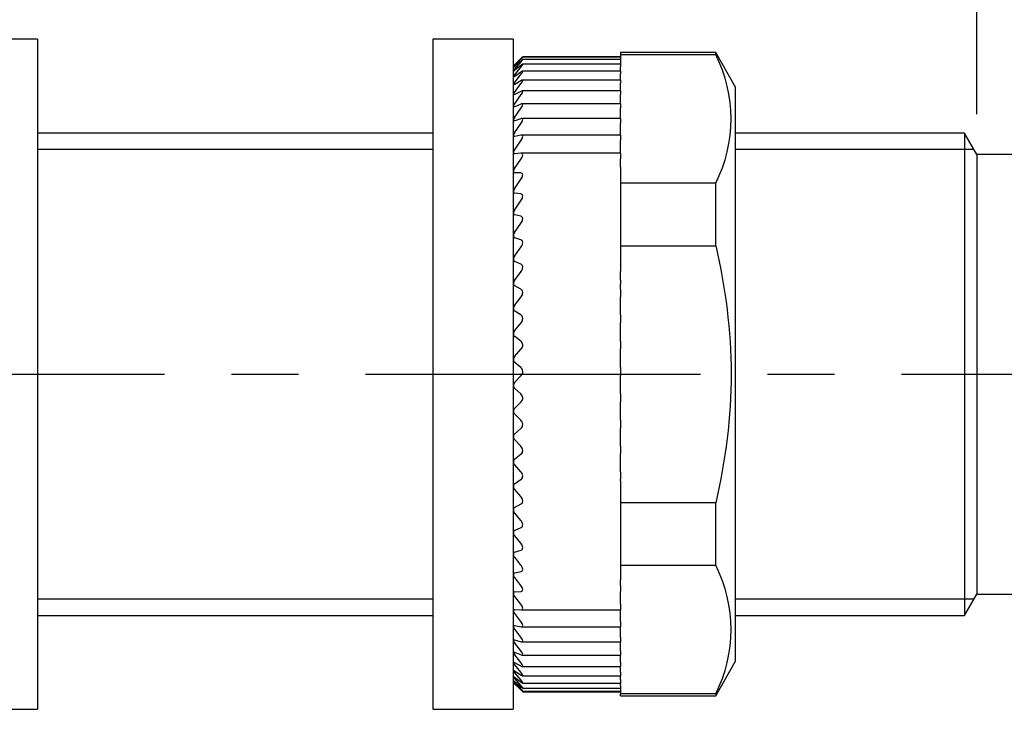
# Model space of a CAD drawing. Header units: inches. Extents: x 0 to 279, y 0 to 216.
# Tile 4 of 8: x 131 to 168, y 114 to 140. Entities that reach past the tile are written whole.
import ezdxf

# ---------------------------------------------------------------- set-up
doc = ezdxf.new("R2010")
doc.units = ezdxf.units.IN
doc.header["$LTSCALE"] = 10
doc.header["$MEASUREMENT"] = 0
doc.linetypes.add('CENTER', pattern=[2, 1.25, -0.25, 0.25, -0.25])
doc.layers.add('center', color=40, linetype='CENTER')
doc.layers.add('DIM', color=140, linetype='Continuous')
doc.dimstyles.get("Standard").update_dxf_attribs({"dimtxt": 4, "dimasz": 3.5, "dimexe": 2.5, "dimexo": 1.5, "dimgap": 1, "dimtad": 0, "dimtih": 1, "dimtoh": 1, "dimdec": 1, "dimzin": 0, "dimdsep": 46, "dimtxsty": 'Standard', "dimcen": 0, "dimadec": 0, "dimazin": 0, "dimtfac": 1, "dimtdec": 1, "dimtofl": 0, "dimtmove": 0, "dimatfit": 3, "dimfxl": 0, "dimtolj": 1, "dimtzin": 0, "dimarcsym": 0})

# ---------------------------------------------------------------- blocks, each defined once
blk = doc.blocks.new('*D16')
at = {"layer": 'Defpoints', "color": 0}
for p in [(166.533, 158.3), (109.29, 135.692), (166.533, 134.892)]:
    blk.add_point(p, dxfattribs=at)
at = {"layer": 'DIM', "color": 0, "lineweight": -2}
for p, q in [((109.29, 137.192), (109.29, 160.8)), ((166.533, 136.392), (166.533, 160.8)), ((112.79, 158.3), (126.347, 158.3)), ((163.033, 158.3), (149.68, 158.3))]:
    blk.add_line(p, q, dxfattribs=at)
at = {"layer": 'DIM', "color": 0}
for points in [[(112.79, 158.883), (112.79, 157.717), (109.29, 158.3)], [(163.033, 158.883), (163.033, 157.717), (166.533, 158.3)]]:
    blk.add_solid(points, dxfattribs=at)
at = {"layer": 'DIM', "color": 0, "insert": (138.014, 158.3), "char_height": 4, "attachment_point": 5}
blk.add_mtext('\\A1; 57.2\\P [2.25]', dxfattribs=at)
blk = doc.blocks.new('*D19')
at = {"layer": 'Defpoints', "color": 0}
for p in [(199.743, 176.908), (109.29, 135.692), (199.743, 131.942)]:
    blk.add_point(p, dxfattribs=at)
at = {"layer": 'DIM', "color": 0, "lineweight": -2}
for p, q in [((109.29, 137.192), (109.29, 179.408)), ((199.743, 133.442), (199.743, 179.408)), ((112.79, 176.908), (144.85, 176.908)), ((196.243, 176.908), (164.183, 176.908))]:
    blk.add_line(p, q, dxfattribs=at)
at = {"layer": 'DIM', "color": 0}
for points in [[(112.79, 177.491), (112.79, 176.325), (109.29, 176.908)], [(196.243, 177.491), (196.243, 176.325), (199.743, 176.908)]]:
    blk.add_solid(points, dxfattribs=at)
at = {"layer": 'DIM', "color": 0, "char_height": 4, "attachment_point": 5}
for s, insert in [('\\A1;90.5', (154.517, 179.908)), ('\\A1;[3.56]', (154.517, 173.908))]:
    blk.add_mtext(s, dxfattribs=dict(at, insert=insert))

msp = doc.modelspace()

# ---------------------------------------------------------------- linework, layer by layer
for p, q in [((131.469, 139.192), (128.469, 139.192)), ((131.469, 139.192), (131.469, 114.192)), ((146.227, 139.192), (146.227, 114.192)), ((149.227, 139.192), (146.227, 139.192)), ((149.227, 139.192), (149.227, 114.192)), ((153.227, 138.692), (153.227, 138.616)), ((156.781, 138.692), (153.227, 138.692)), ((153.227, 138.616), (153.227, 138.254)), ((153.227, 138.616), (156.781, 138.616)), ((156.781, 138.616), (156.781, 138.692)), ((157.527, 137.4), (156.781, 138.692)), ((149.331, 138.295), (149.227, 138.192)), ((149.231, 138.195), (149.231, 138.194)), ((149.267, 138.232), (149.522, 138.483)), ((149.267, 138.186), (149.522, 138.459)), ((149.267, 138.059), (149.522, 138.352)), ((149.506, 138.459), (149.28, 138.241)), ((149.506, 138.376), (149.28, 138.176)), ((149.506, 138.212), (149.28, 138.031)), ((153.227, 138.254), (149.572, 138.254)), ((153.227, 138.429), (149.575, 138.429)), ((153.227, 138.536), (149.577, 138.536)), ((153.227, 138.523), (149.578, 138.523)), ((153.227, 138.254), (153.227, 138.163)), ((149.231, 138.144), (149.231, 138.137)), ((149.231, 138.011), (149.231, 137.999)), ((149.267, 137.852), (149.522, 138.163)), ((149.267, 137.567), (149.522, 137.894)), ((149.506, 137.967), (149.28, 137.806)), ((153.227, 138), (149.569, 138)), ((153.227, 138), (153.227, 138.163)), ((153.227, 138), (153.227, 137.894)), ((153.227, 137.667), (153.227, 137.894)), ((149.231, 137.8), (149.231, 137.781)), ((149.231, 137.51), (149.231, 137.486)), ((149.267, 137.206), (149.522, 137.546)), ((149.506, 137.643), (149.28, 137.504)), ((153.227, 137.667), (149.562, 137.667)), ((153.227, 137.667), (153.227, 137.546)), ((153.227, 137.259), (153.227, 137.546)), ((149.231, 137.145), (149.231, 137.116)), ((149.267, 136.771), (149.522, 137.123)), ((149.506, 137.242), (149.28, 137.125)), ((153.227, 137.259), (149.556, 137.259)), ((153.227, 137.259), (153.227, 137.123)), ((153.227, 136.778), (153.227, 137.123)), ((157.527, 115.985), (157.527, 137.4)), ((149.506, 136.768), (149.28, 136.673)), ((153.227, 136.778), (149.548, 136.778)), ((153.227, 136.778), (153.227, 136.626)), ((149.231, 136.707), (149.231, 136.672)), ((149.267, 136.266), (149.522, 136.626)), ((153.227, 136.266), (153.227, 136.626)), ((149.231, 136.198), (149.231, 136.158)), ((149.267, 135.693), (149.522, 136.059)), ((149.506, 136.222), (149.28, 136.152)), ((153.227, 136.228), (149.537, 136.228)), ((153.227, 136.228), (153.227, 136.266)), ((153.227, 136.228), (153.227, 136.059)), ((153.227, 135.693), (153.227, 136.059)), ((146.227, 135.692), (131.469, 135.692)), ((149.231, 135.622), (149.231, 135.578)), ((153.227, 135.612), (153.227, 135.693)), ((166.071, 135.692), (157.527, 135.692)), ((166.071, 135.692), (166.071, 117.692)), ((166.533, 134.892), (166.071, 135.692)), ((149.267, 135.057), (149.522, 135.427)), ((149.506, 135.61), (149.28, 135.564)), ((153.227, 135.612), (149.526, 135.612)), ((153.227, 135.612), (153.227, 135.427)), ((153.227, 135.057), (153.227, 135.427)), ((146.227, 135.079), (131.469, 135.079)), ((149.231, 134.984), (149.231, 134.935)), ((149.506, 134.935), (149.28, 134.913)), ((153.227, 134.935), (149.515, 134.935)), ((153.227, 134.935), (153.227, 135.057)), ((153.227, 134.935), (153.227, 134.733)), ((166.425, 135.079), (157.527, 135.079)), ((166.533, 134.892), (166.533, 118.492)), ((184.133, 134.892), (166.533, 134.892)), ((149.267, 134.362), (149.522, 134.733)), ((153.227, 134.416), (153.227, 134.733)), ((149.231, 134.288), (149.231, 134.235)), ((149.506, 134.202), (149.28, 134.205)), ((153.227, 134.416), (153.227, 134.203)), ((153.227, 134.202), (153.227, 134.203)), ((153.227, 134.202), (153.227, 134.045)), ((149.267, 133.614), (149.522, 133.983)), ((153.227, 134.045), (153.227, 133.82)), ((156.781, 133.82), (153.227, 133.82)), ((153.227, 133.82), (153.227, 131.488)), ((156.781, 131.488), (156.781, 133.82)), ((149.231, 133.538), (149.231, 133.481)), ((149.506, 133.417), (149.28, 133.445)), ((149.267, 132.817), (149.522, 133.182)), ((149.231, 132.74), (149.231, 132.68)), ((149.267, 131.977), (149.522, 132.336)), ((149.506, 132.584), (149.28, 132.636)), ((149.231, 131.9), (149.231, 131.837)), ((149.506, 131.71), (149.28, 131.787)), ((149.267, 131.1), (149.522, 131.449)), ((153.227, 131.488), (153.227, 130.814)), ((153.227, 131.488), (156.781, 131.488)), ((149.231, 131.024), (149.231, 130.958)), ((149.506, 130.801), (149.28, 130.901)), ((149.267, 130.193), (149.522, 130.53)), ((153.227, 130.801), (153.227, 130.814)), ((153.227, 130.801), (153.227, 130.53)), ((153.227, 130.201), (153.227, 130.53)), ((149.231, 130.117), (149.231, 130.049)), ((153.227, 130.201), (153.227, 130.055)), ((149.506, 129.863), (149.28, 129.986)), ((153.227, 129.986), (153.227, 130.055)), ((153.227, 129.863), (153.227, 129.986)), ((153.227, 129.863), (153.227, 129.583)), ((149.267, 129.26), (149.522, 129.583)), ((153.227, 129.26), (153.227, 129.583)), ((149.231, 129.186), (149.231, 129.117)), ((149.506, 128.903), (149.28, 129.048)), ((153.227, 129.048), (153.227, 129.26)), ((153.227, 128.903), (153.227, 129.048)), ((153.227, 128.903), (153.227, 128.616)), ((149.267, 128.31), (149.522, 128.616)), ((153.227, 128.31), (153.227, 128.616)), ((153.227, 128.094), (153.227, 128.31)), ((149.231, 128.237), (149.231, 128.167)), ((149.506, 127.927), (149.28, 128.094)), ((153.227, 127.927), (153.227, 128.094)), ((153.227, 127.927), (153.227, 127.636)), ((149.267, 127.348), (149.522, 127.636)), ((153.227, 127.348), (153.227, 127.636)), ((149.231, 127.278), (149.231, 127.208)), ((153.227, 127.129), (153.227, 127.348)), ((149.506, 126.943), (149.28, 127.129)), ((153.227, 126.943), (153.227, 127.129)), ((153.227, 126.943), (153.227, 126.649)), ((149.267, 126.381), (149.522, 126.649)), ((153.227, 126.381), (153.227, 126.649)), ((149.231, 126.314), (149.231, 126.244)), ((149.506, 125.957), (149.28, 126.161)), ((153.227, 126.161), (153.227, 126.381)), ((153.227, 125.957), (153.227, 126.161)), ((153.227, 125.957), (153.227, 125.663)), ((149.231, 125.354), (149.231, 125.284)), ((149.267, 125.417), (149.522, 125.663)), ((153.227, 125.417), (153.227, 125.663)), ((153.227, 125.198), (153.227, 125.417)), ((149.506, 124.976), (149.28, 125.198)), ((153.227, 124.976), (153.227, 125.198)), ((153.227, 124.976), (153.227, 124.683)), ((149.267, 124.462), (149.522, 124.683)), ((153.227, 124.462), (153.227, 124.683)), ((149.231, 124.402), (149.231, 124.333)), ((149.506, 124.007), (149.28, 124.244)), ((153.227, 124.244), (153.227, 124.462)), ((153.227, 124.007), (153.227, 124.244)), ((153.227, 124.007), (153.227, 123.718)), ((149.267, 123.522), (149.522, 123.718)), ((153.227, 123.522), (153.227, 123.718)), ((153.227, 123.308), (153.227, 123.522)), ((149.231, 123.467), (149.231, 123.399)), ((149.506, 123.057), (149.28, 123.308)), ((153.227, 123.057), (153.227, 123.308)), ((149.267, 122.605), (149.522, 122.773)), ((153.227, 123.057), (153.227, 122.773)), ((153.227, 122.711), (153.227, 122.773)), ((149.231, 122.554), (149.231, 122.489)), ((149.506, 122.132), (149.28, 122.396)), ((153.227, 122.711), (153.227, 121.896)), ((149.231, 121.67), (149.231, 121.607)), ((149.267, 121.716), (149.522, 121.856)), ((156.781, 121.896), (153.227, 121.896)), ((153.227, 121.896), (153.227, 119.564)), ((156.781, 119.564), (156.781, 121.896)), ((149.506, 121.24), (149.28, 121.513)), ((149.267, 120.862), (149.522, 120.973)), ((149.231, 120.822), (149.231, 120.762)), ((149.506, 120.385), (149.28, 120.667)), ((149.231, 120.015), (149.231, 119.958)), ((149.267, 120.05), (149.522, 120.13)), ((149.506, 119.575), (149.28, 119.864)), ((153.227, 119.564), (153.227, 119.028)), ((153.227, 119.564), (156.781, 119.564)), ((149.231, 119.254), (149.231, 119.201)), ((149.267, 119.283), (149.522, 119.334)), ((149.506, 118.815), (149.28, 119.108)), ((153.227, 118.815), (153.227, 119.028)), ((153.227, 118.815), (153.227, 118.588)), ((149.231, 118.546), (149.231, 118.496)), ((149.267, 118.569), (149.522, 118.588)), ((149.506, 118.11), (149.28, 118.405)), ((153.227, 118.569), (153.227, 118.588)), ((153.227, 118.405), (153.227, 118.569)), ((153.227, 118.11), (153.227, 118.405)), ((166.071, 117.692), (166.533, 118.492)), ((166.533, 118.492), (184.133, 118.492)), ((146.227, 118.306), (131.469, 118.306)), ((153.227, 118.11), (153.227, 117.9)), ((166.425, 118.306), (157.527, 118.306)), ((131.469, 117.692), (146.227, 117.692)), ((149.231, 117.895), (149.231, 117.85)), ((149.267, 117.911), (149.522, 117.9)), ((149.506, 117.465), (149.28, 117.761)), ((149.526, 117.9), (153.227, 117.9)), ((153.227, 117.761), (153.227, 117.9)), ((153.227, 117.465), (153.227, 117.761)), ((157.527, 117.692), (166.071, 117.692)), ((149.231, 117.305), (149.231, 117.265)), ((149.267, 117.316), (149.522, 117.273)), ((149.535, 117.272), (153.227, 117.272)), ((153.227, 117.465), (153.227, 117.272)), ((153.227, 117.179), (153.227, 117.272)), ((149.506, 116.885), (149.28, 117.179)), ((153.227, 116.885), (153.227, 117.179)), ((153.227, 116.885), (153.227, 116.708)), ((149.231, 116.782), (149.231, 116.746)), ((149.267, 116.786), (149.522, 116.712)), ((149.506, 116.374), (149.28, 116.664)), ((149.545, 116.708), (153.227, 116.708)), ((153.227, 116.664), (153.227, 116.708)), ((153.227, 116.374), (153.227, 116.664)), ((149.231, 116.328), (149.231, 116.297)), ((149.267, 116.325), (149.522, 116.222)), ((149.506, 115.935), (149.28, 116.219)), ((149.555, 116.214), (153.227, 116.214)), ((153.227, 116.374), (153.227, 116.214)), ((153.227, 115.935), (153.227, 116.214)), ((149.231, 115.946), (149.231, 115.921)), ((149.267, 115.937), (149.522, 115.804)), ((149.506, 115.572), (149.28, 115.848)), ((149.561, 115.791), (153.227, 115.791)), ((153.227, 115.935), (153.227, 115.791)), ((153.227, 115.572), (153.227, 115.791)), ((156.781, 114.692), (157.527, 115.985)), ((149.231, 115.64), (149.231, 115.621)), ((149.231, 115.412), (149.231, 115.398)), ((149.267, 115.625), (149.522, 115.463)), ((149.506, 115.286), (149.28, 115.553)), ((149.567, 115.444), (153.227, 115.444)), ((153.227, 115.572), (153.227, 115.444)), ((153.227, 115.286), (153.227, 115.444)), ((149.227, 115.192), (149.51, 114.912)), ((149.231, 115.262), (149.231, 115.255)), ((149.231, 115.193), (149.231, 115.191)), ((149.267, 115.39), (149.522, 115.201)), ((149.267, 115.235), (149.522, 115.02)), ((149.267, 115.16), (149.522, 114.92)), ((149.506, 115.081), (149.28, 115.335)), ((149.506, 114.957), (149.28, 115.198)), ((149.506, 114.915), (149.28, 115.141)), ((149.572, 115.173), (153.227, 115.173)), ((153.227, 115.286), (153.227, 115.173)), ((153.227, 115.173), (153.227, 115.15)), ((153.227, 115.081), (153.227, 115.15)), ((153.227, 115.081), (153.227, 114.983)), ((149.575, 114.983), (153.227, 114.983)), ((149.576, 114.873), (153.227, 114.873)), ((149.577, 114.844), (153.227, 114.844)), ((153.227, 114.983), (153.227, 114.768)), ((156.781, 114.768), (153.227, 114.768)), ((153.227, 114.692), (153.227, 114.768)), ((153.227, 114.692), (156.781, 114.692)), ((156.781, 114.768), (156.781, 114.692)), ((128.469, 114.192), (131.469, 114.192)), ((146.227, 114.192), (149.227, 114.192))]:
    msp.add_line(p, q)
for centre, radius, start, end in [((152.09, 136.218), 5.268, 332.925, 27.075), ((147.085, 140.488), 3.141, 313.0994, 314.3336), ((151.639, 135.844), 3.365, 134.8092, 135.6842), ((149.699, 137.778), 0.594, 136.6112, 141.9665), ((148.997, 138.475), 0.412, 304.7279, 313.5021), ((149.564, 137.794), 0.397, 138.292, 146.889), ((149.157, 138.164), 0.181, 294.267, 312.929), ((149.521, 137.638), 0.332, 139.8049, 150.7762), ((149.504, 137.377), 0.303, 141.1257, 153.8756), ((149.495, 137.03), 0.288, 142.2459, 156.3713), ((149.491, 136.604), 0.28, 143.1655, 158.399), ((149.479, 136.109), 0.263, 143.5522, 160.3958), ((149.486, 135.536), 0.269, 144.421, 161.4267), ((149.483, 134.905), 0.264, 144.7664, 162.5573), ((149.478, 134.214), 0.258, 144.9278, 163.4934), ((149.276, 134.254), 0.0488, 203.2612, 274.7324), ((149.473, 133.47), 0.251, 144.9048, 164.2673), ((149.284, 133.5), 0.0557, 199.7195, 266.4109), ((149.465, 132.677), 0.242, 144.6943, 164.9036), ((149.293, 132.7), 0.0643, 197.3518, 258.8429), ((149.456, 131.842), 0.232, 144.2894, 165.4211), ((149.303, 131.858), 0.0746, 195.7883, 252.1526), ((149.445, 130.97), 0.221, 143.679, 165.8339), ((149.315, 130.98), 0.0864, 194.7641, 246.345), ((149.433, 130.067), 0.208, 142.8474, 166.1524), ((149.328, 130.074), 0.0997, 194.1013, 241.3611), ((149.42, 129.14), 0.194, 141.7731, 166.3835), ((149.342, 129.144), 0.114, 193.6858, 237.1146), ((149.406, 128.195), 0.179, 140.4283, 166.531), ((149.357, 128.198), 0.129, 193.4461, 233.5136), ((149.382, 127.774), 0.197, 315.3461, 50.9505), ((149.391, 127.24), 0.164, 138.777, 166.5955), ((149.373, 127.241), 0.145, 193.3388, 230.4714), ((149.378, 126.789), 0.201, 315.917, 50.3245), ((149.375, 126.28), 0.148, 136.774, 166.5734), ((149.388, 126.281), 0.162, 193.338, 227.9115), ((149.377, 125.802), 0.202, 316.1374, 50.0932), ((149.36, 125.323), 0.133, 134.3627, 166.4558), ((149.404, 125.325), 0.178, 193.4293, 225.7689), ((149.345, 124.374), 0.117, 131.4739, 166.226), ((149.42, 124.379), 0.194, 193.6058, 223.9893), ((149.33, 123.442), 0.102, 128.0237, 165.8554), ((149.434, 123.45), 0.209, 193.8661, 222.5283), ((149.317, 122.532), 0.0884, 123.9145, 165.2957), ((149.448, 122.543), 0.224, 194.2127, 221.35), ((149.304, 121.65), 0.0757, 119.0383, 164.4672), ((149.461, 121.667), 0.237, 194.652, 220.4258), ((149.293, 120.803), 0.0644, 113.2881, 163.239), ((149.472, 120.827), 0.249, 195.1935, 219.7332), ((149.283, 119.997), 0.0546, 106.5819, 161.4007), ((149.482, 120.029), 0.261, 195.8509, 219.2545), ((152.09, 117.166), 5.268, 332.925, 27.075), ((149.275, 119.237), 0.0466, 98.9077, 158.6267), ((149.491, 119.278), 0.271, 196.642, 218.9766), ((149.268, 118.528), 0.0404, 90.393, 154.4488), ((149.498, 118.581), 0.28, 197.5904, 218.8896), ((149.504, 117.942), 0.288, 198.7266, 218.9863), ((149.51, 117.367), 0.297, 200.0902, 219.2612), ((149.516, 116.86), 0.306, 201.7332, 219.7094), ((149.524, 116.426), 0.319, 203.7243, 220.3247), ((149.536, 116.071), 0.34, 206.1545, 221.0974), ((149.559, 115.804), 0.375, 209.1456, 222.0101), ((149.608, 115.642), 0.449, 212.8606, 223.0326), ((149.077, 115.024), 0.284, 47.9685, 57.1646), ((149.747, 115.651), 0.65, 217.5164, 224.1141), ((148.273, 114.126), 1.434, 46.1159, 48.0891), ((150.868, 116.739), 2.253, 223.3951, 225.1763)]:
    msp.add_arc(centre, radius, start, end)
for points, knots in [([(149.522, 138.459), (149.539, 138.477), (149.554, 138.493), (149.575, 138.517), (149.58, 138.524), (149.576, 138.523), (149.567, 138.515), (149.541, 138.492), (149.525, 138.476), (149.506, 138.459)], [0, 0, 0, 0, 0.25, 0.25, 0.5, 0.5, 0.75, 0.75, 1, 1, 1, 1]), ([(149.522, 138.352), (149.539, 138.371), (149.554, 138.389), (149.575, 138.417), (149.58, 138.427), (149.576, 138.431), (149.567, 138.426), (149.541, 138.406), (149.525, 138.393), (149.506, 138.376)], [0, 0, 0, 0, 0.25, 0.25, 0.5, 0.5, 0.75, 0.75, 1, 1, 1, 1]), ([(149.522, 138.163), (149.539, 138.184), (149.554, 138.204), (149.575, 138.235), (149.58, 138.247), (149.576, 138.257), (149.567, 138.254), (149.541, 138.239), (149.525, 138.227), (149.506, 138.212)], [0, 0, 0, 0, 0.25, 0.25, 0.5, 0.5, 0.75, 0.75, 1, 1, 1, 1]), ([(149.522, 138.483), (149.539, 138.5), (149.554, 138.514), (149.573, 138.531), (149.578, 138.536), (149.578, 138.536)], [0, 0, 0, 0, 0.25, 0.25, 0.4467295, 0.4467295, 0.4467295, 0.4467295]), ([(149.522, 137.894), (149.539, 137.916), (149.554, 137.937), (149.575, 137.973), (149.58, 137.987), (149.576, 138.001), (149.567, 138.001), (149.541, 137.99), (149.525, 137.98), (149.506, 137.967)], [0, 0, 0, 0, 0.25, 0.25, 0.5, 0.5, 0.75, 0.75, 1, 1, 1, 1]), ([(149.522, 137.546), (149.539, 137.569), (149.554, 137.592), (149.575, 137.631), (149.58, 137.647), (149.576, 137.666), (149.567, 137.669), (149.541, 137.663), (149.525, 137.655), (149.506, 137.643)], [0, 0, 0, 0, 0.25, 0.25, 0.5, 0.5, 0.75, 0.75, 1, 1, 1, 1]), ([(149.522, 137.123), (149.539, 137.146), (149.554, 137.17), (149.575, 137.212), (149.58, 137.231), (149.576, 137.255), (149.567, 137.26), (149.541, 137.258), (149.525, 137.252), (149.506, 137.242)], [0, 0, 0, 0, 0.25, 0.25, 0.5, 0.5, 0.75, 0.75, 1, 1, 1, 1]), ([(149.522, 136.626), (149.539, 136.65), (149.554, 136.675), (149.575, 136.72), (149.58, 136.74), (149.576, 136.769), (149.567, 136.776), (149.541, 136.779), (149.525, 136.775), (149.506, 136.768)], [0, 0, 0, 0, 0.25, 0.25, 0.5, 0.5, 0.75, 0.75, 1, 1, 1, 1]), ([(149.522, 136.059), (149.539, 136.084), (149.554, 136.109), (149.575, 136.157), (149.58, 136.179), (149.576, 136.212), (149.567, 136.222), (149.541, 136.23), (149.525, 136.228), (149.506, 136.222)], [0, 0, 0, 0, 0.25, 0.25, 0.5, 0.5, 0.75, 0.75, 1, 1, 1, 1]), ([(149.522, 135.427), (149.539, 135.452), (149.554, 135.478), (149.575, 135.528), (149.58, 135.552), (149.576, 135.589), (149.567, 135.601), (149.541, 135.613), (149.525, 135.614), (149.506, 135.61)], [0, 0, 0, 0, 0.25, 0.25, 0.5, 0.5, 0.75, 0.75, 1, 1, 1, 1]), ([(149.522, 134.733), (149.539, 134.758), (149.554, 134.785), (149.575, 134.837), (149.58, 134.862), (149.576, 134.903), (149.567, 134.918), (149.541, 134.934), (149.525, 134.937), (149.506, 134.935)], [0, 0, 0, 0, 0.25, 0.25, 0.5, 0.5, 0.75, 0.75, 1, 1, 1, 1]), ([(149.522, 133.983), (149.539, 134.008), (149.554, 134.035), (149.575, 134.089), (149.58, 134.116), (149.576, 134.16), (149.567, 134.177), (149.541, 134.197), (149.525, 134.202), (149.506, 134.202)], [0, 0, 0, 0, 0.25, 0.25, 0.5, 0.5, 0.75, 0.75, 1, 1, 1, 1]), ([(149.522, 133.182), (149.539, 133.207), (149.554, 133.234), (149.575, 133.289), (149.58, 133.317), (149.576, 133.365), (149.567, 133.383), (149.541, 133.408), (149.525, 133.414), (149.506, 133.417)], [0, 0, 0, 0, 0.25, 0.25, 0.5, 0.5, 0.75, 0.75, 1, 1, 1, 1]), ([(149.522, 132.336), (149.539, 132.36), (149.554, 132.386), (149.575, 132.442), (149.58, 132.471), (149.576, 132.522), (149.567, 132.542), (149.541, 132.571), (149.525, 132.58), (149.506, 132.584)], [0, 0, 0, 0, 0.25, 0.25, 0.5, 0.5, 0.75, 0.75, 1, 1, 1, 1]), ([(149.522, 131.449), (149.539, 131.473), (149.554, 131.499), (149.575, 131.556), (149.58, 131.585), (149.576, 131.639), (149.567, 131.661), (149.541, 131.694), (149.525, 131.704), (149.506, 131.71)], [0, 0, 0, 0, 0.25, 0.25, 0.5, 0.5, 0.75, 0.75, 1, 1, 1, 1]), ([(156.781, 131.488), (157.145, 129.908), (157.357, 128.317), (157.36, 125.102), (157.146, 123.479), (156.781, 121.896)], [0, 0, 0, 0, 0.5, 0.5, 1, 1, 1, 1]), ([(149.522, 130.53), (149.539, 130.552), (149.554, 130.578), (149.575, 130.635), (149.58, 130.665), (149.576, 130.721), (149.567, 130.744), (149.541, 130.781), (149.525, 130.793), (149.506, 130.801)], [0, 0, 0, 0, 0.25, 0.25, 0.5, 0.5, 0.75, 0.75, 1, 1, 1, 1]), ([(149.522, 129.583), (149.539, 129.605), (149.554, 129.63), (149.575, 129.686), (149.58, 129.717), (149.576, 129.774), (149.567, 129.8), (149.541, 129.839), (149.525, 129.853), (149.506, 129.863)], [0, 0, 0, 0, 0.25, 0.25, 0.5, 0.5, 0.75, 0.75, 1, 1, 1, 1]), ([(149.522, 128.616), (149.539, 128.637), (149.554, 128.661), (149.575, 128.717), (149.58, 128.748), (149.576, 128.806), (149.567, 128.833), (149.541, 128.875), (149.525, 128.891), (149.506, 128.903)], [0, 0, 0, 0, 0.25, 0.25, 0.5, 0.5, 0.75, 0.75, 1, 1, 1, 1]), ([(149.522, 124.683), (149.539, 124.698), (149.554, 124.717), (149.575, 124.766), (149.58, 124.795), (149.576, 124.856), (149.567, 124.885), (149.541, 124.937), (149.525, 124.958), (149.506, 124.976)], [0, 0, 0, 0, 0.25, 0.25, 0.5, 0.5, 0.75, 0.75, 1, 1, 1, 1]), ([(149.522, 123.718), (149.539, 123.731), (149.554, 123.749), (149.575, 123.795), (149.58, 123.823), (149.576, 123.883), (149.567, 123.913), (149.541, 123.965), (149.525, 123.988), (149.506, 124.007)], [0, 0, 0, 0, 0.25, 0.25, 0.5, 0.5, 0.75, 0.75, 1, 1, 1, 1]), ([(149.522, 122.773), (149.539, 122.785), (149.554, 122.801), (149.575, 122.844), (149.58, 122.871), (149.576, 122.93), (149.567, 122.959), (149.541, 123.013), (149.525, 123.037), (149.506, 123.057)], [0, 0, 0, 0, 0.25, 0.25, 0.5, 0.5, 0.75, 0.75, 1, 1, 1, 1]), ([(149.522, 121.856), (149.539, 121.866), (149.554, 121.88), (149.575, 121.92), (149.58, 121.946), (149.576, 122.003), (149.567, 122.033), (149.541, 122.087), (149.525, 122.111), (149.506, 122.132)], [0, 0, 0, 0, 0.25, 0.25, 0.5, 0.5, 0.75, 0.75, 1, 1, 1, 1]), ([(149.522, 120.973), (149.539, 120.981), (149.554, 120.993), (149.575, 121.03), (149.58, 121.054), (149.576, 121.109), (149.567, 121.138), (149.541, 121.193), (149.525, 121.218), (149.506, 121.24)], [0, 0, 0, 0, 0.25, 0.25, 0.5, 0.5, 0.75, 0.75, 1, 1, 1, 1]), ([(149.522, 120.13), (149.539, 120.136), (149.554, 120.146), (149.575, 120.179), (149.58, 120.201), (149.576, 120.254), (149.567, 120.283), (149.541, 120.338), (149.525, 120.363), (149.506, 120.385)], [0, 0, 0, 0, 0.25, 0.25, 0.5, 0.5, 0.75, 0.75, 1, 1, 1, 1]), ([(149.522, 119.334), (149.539, 119.337), (149.554, 119.345), (149.575, 119.374), (149.58, 119.395), (149.576, 119.445), (149.567, 119.473), (149.541, 119.527), (149.525, 119.552), (149.506, 119.575)], [0, 0, 0, 0, 0.25, 0.25, 0.5, 0.5, 0.75, 0.75, 1, 1, 1, 1]), ([(149.522, 118.588), (149.539, 118.59), (149.554, 118.596), (149.575, 118.62), (149.58, 118.639), (149.576, 118.686), (149.567, 118.713), (149.541, 118.766), (149.525, 118.791), (149.506, 118.815)], [0, 0, 0, 0, 0.25, 0.25, 0.5, 0.5, 0.75, 0.75, 1, 1, 1, 1]), ([(149.522, 117.9), (149.539, 117.899), (149.554, 117.903), (149.575, 117.923), (149.58, 117.94), (149.576, 117.984), (149.567, 118.009), (149.541, 118.061), (149.525, 118.086), (149.506, 118.11)], [0, 0, 0, 0, 0.25, 0.25, 0.5, 0.5, 0.75, 0.75, 1, 1, 1, 1]), ([(149.231, 117.895), (149.235, 117.902), (149.241, 117.907), (149.248, 117.909), (149.254, 117.911), (149.26, 117.912), (149.267, 117.911)], [0, 0, 0, 0, 0.565372, 0.565372, 0.565372, 1, 1, 1, 1]), ([(149.231, 117.305), (149.235, 117.311), (149.241, 117.315), (149.248, 117.316), (149.254, 117.317), (149.26, 117.317), (149.267, 117.316)], [0, 0, 0, 0, 0.565357, 0.565357, 0.565357, 1, 1, 1, 1]), ([(149.522, 117.273), (149.539, 117.27), (149.554, 117.272), (149.575, 117.287), (149.58, 117.302), (149.576, 117.342), (149.567, 117.367), (149.541, 117.417), (149.525, 117.441), (149.506, 117.465)], [0, 0, 0, 0, 0.25, 0.25, 0.5, 0.5, 0.75, 0.75, 1, 1, 1, 1]), ([(149.522, 116.712), (149.539, 116.707), (149.554, 116.707), (149.575, 116.718), (149.58, 116.73), (149.576, 116.766), (149.567, 116.789), (149.541, 116.837), (149.525, 116.862), (149.506, 116.885)], [0, 0, 0, 0, 0.25, 0.25, 0.5, 0.5, 0.75, 0.75, 1, 1, 1, 1]), ([(149.231, 116.782), (149.235, 116.786), (149.241, 116.789), (149.248, 116.789), (149.254, 116.789), (149.26, 116.788), (149.267, 116.786)], [0, 0, 0, 0, 0.565345, 0.565345, 0.565345, 1, 1, 1, 1]), ([(149.231, 116.328), (149.235, 116.331), (149.241, 116.332), (149.248, 116.331), (149.254, 116.33), (149.26, 116.328), (149.267, 116.325)], [0, 0, 0, 0, 0.565336, 0.565336, 0.565336, 1, 1, 1, 1]), ([(149.522, 116.222), (149.539, 116.215), (149.554, 116.212), (149.575, 116.218), (149.58, 116.228), (149.576, 116.26), (149.567, 116.281), (149.541, 116.327), (149.525, 116.351), (149.506, 116.374)], [0, 0, 0, 0, 0.25, 0.25, 0.5, 0.5, 0.75, 0.75, 1, 1, 1, 1]), ([(149.231, 115.946), (149.235, 115.948), (149.241, 115.948), (149.248, 115.946), (149.254, 115.944), (149.26, 115.941), (149.267, 115.937)], [0, 0, 0, 0, 0.56533, 0.56533, 0.56533, 1, 1, 1, 1]), ([(149.522, 115.804), (149.539, 115.795), (149.554, 115.79), (149.575, 115.792), (149.58, 115.799), (149.576, 115.827), (149.567, 115.846), (149.541, 115.889), (149.525, 115.912), (149.506, 115.935)], [0, 0, 0, 0, 0.25, 0.25, 0.5, 0.5, 0.75, 0.75, 1, 1, 1, 1]), ([(149.231, 115.64), (149.235, 115.641), (149.241, 115.639), (149.248, 115.636), (149.254, 115.633), (149.26, 115.629), (149.267, 115.625)], [0, 0, 0, 0, 0.565327, 0.565327, 0.565327, 1, 1, 1, 1]), ([(149.231, 115.412), (149.235, 115.411), (149.241, 115.408), (149.248, 115.404), (149.254, 115.4), (149.26, 115.395), (149.267, 115.39)], [0, 0, 0, 0, 0.565326, 0.565326, 0.565326, 1, 1, 1, 1]), ([(149.522, 115.463), (149.539, 115.453), (149.554, 115.445), (149.575, 115.442), (149.58, 115.447), (149.576, 115.47), (149.567, 115.488), (149.541, 115.528), (149.525, 115.549), (149.506, 115.572)], [0, 0, 0, 0, 0.25, 0.25, 0.5, 0.5, 0.75, 0.75, 1, 1, 1, 1]), ([(149.522, 115.201), (149.539, 115.189), (149.554, 115.179), (149.575, 115.172), (149.58, 115.174), (149.576, 115.192), (149.567, 115.207), (149.541, 115.244), (149.525, 115.265), (149.506, 115.286)], [0, 0, 0, 0, 0.25, 0.25, 0.5, 0.5, 0.75, 0.75, 1, 1, 1, 1]), ([(149.522, 115.02), (149.539, 115.005), (149.554, 114.994), (149.575, 114.982), (149.58, 114.981), (149.576, 114.994), (149.567, 115.008), (149.541, 115.041), (149.525, 115.06), (149.506, 115.081)], [0, 0, 0, 0, 0.25, 0.25, 0.5, 0.5, 0.75, 0.75, 1, 1, 1, 1]), ([(149.522, 114.92), (149.539, 114.904), (149.554, 114.891), (149.575, 114.874), (149.58, 114.871), (149.576, 114.879), (149.567, 114.89), (149.541, 114.92), (149.525, 114.937), (149.506, 114.957)], [0, 0, 0, 0, 0.25, 0.25, 0.5, 0.5, 0.75, 0.75, 1, 1, 1, 1]), ([(149.578, 114.844), (149.578, 114.844), (149.578, 114.845), (149.576, 114.846), (149.567, 114.855), (149.541, 114.881), (149.525, 114.897), (149.506, 114.915)], [0.4700621, 0.4700621, 0.4700621, 0.4700621, 0.5, 0.5, 0.75, 0.75, 1, 1, 1, 1])]:
    msp.add_open_spline(points, degree=3, knots=knots)
for points in [[(149.28, 137.806), (149.258, 137.791), (149.239, 137.78), (149.231, 137.781)], [(149.28, 137.504), (149.258, 137.49), (149.239, 137.482), (149.231, 137.486)], [(149.28, 137.125), (149.258, 137.114), (149.239, 137.108), (149.231, 137.116)], [(149.28, 136.673), (149.258, 136.664), (149.239, 136.662), (149.231, 136.672)], [(149.28, 136.152), (149.258, 136.145), (149.239, 136.145), (149.231, 136.158)], [(149.28, 135.564), (149.258, 135.559), (149.239, 135.562), (149.231, 135.578)], [(149.28, 134.913), (149.258, 134.911), (149.239, 134.917), (149.231, 134.935)]]:
    msp.add_open_spline(points, degree=3)
at = {"layer": 'center'}
msp.add_line((103.711, 126.692), (201.308, 126.692), dxfattribs=at)

# ---------------------------------------------------------------- dimensions: what is measured, and where the dimension line sits
at = {"layer": 'DIM'}
dim = msp.add_linear_dim(base=(199.743, 176.908), p1=(109.29, 135.692), p2=(199.743, 131.942), angle=180, dimstyle='Standard', override={"dimpost": '\\X'}, dxfattribs=at)
dim.commit()
dim.dimension.update_dxf_attribs({"geometry": '*D19', "text_midpoint": (154.517, 176.908)})
dim = msp.add_linear_dim(base=(166.533, 158.3), p1=(109.29, 135.692), p2=(166.533, 134.892), angle=180, text=' <>', dimstyle='Standard', override={"dimpost": '\\X'}, dxfattribs=at)
dim.commit()
dim.dimension.update_dxf_attribs({"geometry": '*D16', "text_midpoint": (138.014, 158.3), "dimtype": 160})

doc.saveas('drawing.dxf')
